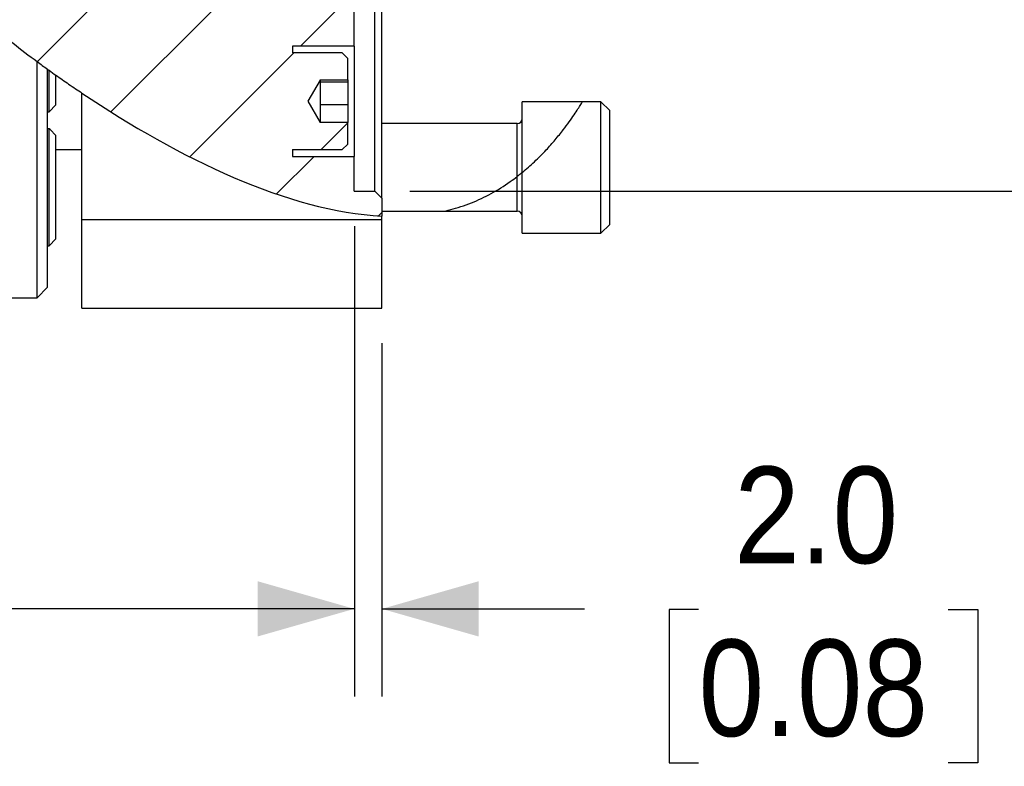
# Model space of a CAD drawing. Header units: millimetres. Extents: x 0 to 864, y 0 to 559.
# Tile 7 of 18: x 437 to 509, y 208 to 262. Entities that reach past the tile are written whole.
import ezdxf

# ---------------------------------------------------------------- set-up
doc = ezdxf.new("R2010")
doc.units = ezdxf.units.MM
doc.header["$LTSCALE"] = 2
doc.linetypes.add('SLD-Solid', pattern=[0])
doc.layers.add('SLD-0', color=7, linetype='SLD-Solid', lineweight=25)
doc.styles.add('SLDTEXTSTYLE0', font='GOTHIC.TTF', dxfattribs={"width": 0.913})
doc.dimstyles.new('SLDDIMSTYLE0', dxfattribs={"dimtxt": 7, "dimasz": 7, "dimexe": 0, "dimexo": 0.0625, "dimgap": 1.75, "dimtad": 0, "dimtih": 1, "dimtoh": 1, "dimdec": 3, "dimrnd": 1e-09, "dimzin": 12, "dimdsep": 46, "dimtxsty": 'SLDTEXTSTYLE0', "dimsah": 1, "dimcen": 0.09, "dimadec": 0, "dimazin": 3, "dimtol": 1, "dimtp": 0.051, "dimtm": 0.025, "dimtfac": 1, "dimtdec": 3, "dimtofl": 0, "dimtmove": 0, "dimatfit": 3, "dimfxl": 0, "dimfrac": 2, "dimtolj": 1, "dimarcsym": 0})
doc.dimstyles.new('SLDDIMSTYLE2', dxfattribs={"dimtxt": 7, "dimasz": 7, "dimexe": 0, "dimexo": 0.0625, "dimgap": 1.75, "dimtad": 0, "dimtih": 1, "dimtoh": 1, "dimdec": 1, "dimrnd": 1e-09, "dimzin": 4, "dimdsep": 46, "dimtxsty": 'SLDTEXTSTYLE0', "dimsah": 1, "dimcen": 0.09, "dimadec": 0, "dimazin": 1, "dimtfac": 1, "dimtdec": 1, "dimtmove": 0, "dimatfit": 0, "dimfxl": 0, "dimfrac": 2, "dimtolj": 1, "dimtzin": 12, "dimarcsym": 0})
doc.dimstyles.new('SLDDIMSTYLE3', dxfattribs={"dimtxt": 7, "dimasz": 7, "dimexe": 0, "dimexo": 0.0625, "dimgap": 1.75, "dimtad": 0, "dimtih": 1, "dimtoh": 1, "dimdec": 1, "dimrnd": 1e-09, "dimzin": 12, "dimdsep": 46, "dimtxsty": 'SLDTEXTSTYLE0', "dimsah": 1, "dimcen": 0.09, "dimadec": 0, "dimazin": 3, "dimtfac": 1, "dimtdec": 1, "dimtofl": 0, "dimtmove": 0, "dimatfit": 3, "dimfxl": 0, "dimfrac": 2, "dimtolj": 1, "dimtzin": 12, "dimarcsym": 0})

# ---------------------------------------------------------------- blocks, each defined once
blk = doc.blocks.new('_D')
at = {"layer": 'SLD-0'}
for p, q in [((465.6, 322.621), (493.568, 322.621)), ((497.568, 322.621), (573.918, 322.621)), ((567.568, 322.621), (567.568, 306.093)), ((541.463, 285.648), (539.331, 285.648)), ((539.331, 285.648), (539.331, 267.546)), ((593.672, 285.648), (595.805, 285.648)), ((595.805, 285.648), (595.805, 267.546)), ((539.331, 267.546), (541.463, 267.546)), ((595.805, 267.546), (593.672, 267.546)), ((567.568, 249.596), (567.568, 266.124)), ((465.6, 249.596), (573.918, 249.596))]:
    blk.add_line(p, q, dxfattribs=at)
for points in [[(567.568, 322.621), (565.568, 315.621), (569.568, 315.621)], [(567.568, 249.596), (569.568, 256.596), (565.568, 256.596)]]:
    blk.add_solid(points, dxfattribs=at)
at = {"layer": 'SLD-0', "char_height": 7, "attachment_point": 1, "style": 'SLDTEXTSTYLE0'}
for s, insert in [('0.051', (578.261, 305.983)), ('+', (572.603, 305.063)), ('%%c', (533.599, 300.864)), ('73.025', (544.156, 300.864)), ('0.025', (578.261, 296.931)), ('-', (573.881, 296.012)), ('0.002', (570.397, 285.538)), ('+', (564.738, 285.538)), ('2.875', (541.463, 280.527)), ('0.001', (570.397, 276.487)), ('-', (566.017, 276.487))]:
    blk.add_mtext(s, dxfattribs=dict(at, insert=insert))
blk = doc.blocks.new('_D_2')
at = {"layer": 'SLD-0'}
for p, q in [((461.568, 247.056), (461.568, 212.966)), ((463.568, 238.568), (463.568, 212.966)), ((461.568, 219.316), (447.568, 219.316)), ((463.568, 219.316), (478.245, 219.316)), ((486.516, 219.263), (484.383, 219.263)), ((484.383, 219.263), (484.383, 208.15)), ((504.619, 219.263), (506.752, 219.263)), ((506.752, 219.263), (506.752, 208.15)), ((484.383, 208.15), (486.516, 208.15)), ((506.752, 208.15), (504.619, 208.15))]:
    blk.add_line(p, q, dxfattribs=at)
for points in [[(461.568, 219.316), (454.568, 221.316), (454.568, 217.316)], [(463.568, 219.316), (470.568, 217.316), (470.568, 221.316)]]:
    blk.add_solid(points, dxfattribs=at)
at = {"layer": 'SLD-0', "char_height": 7, "attachment_point": 1, "style": 'SLDTEXTSTYLE0'}
for s, insert in [('2.0', (489.102, 229.626)), ('0.08', (486.516, 217.092))]:
    blk.add_mtext(s, dxfattribs=dict(at, insert=insert))
blk = doc.blocks.new('_D_3')
at = {"layer": 'SLD-0'}
for p, q in [((424.326, 277.218), (424.326, 212.966)), ((461.568, 247.056), (461.568, 212.966)), ((389.824, 219.263), (387.691, 219.263)), ((387.691, 219.263), (387.691, 208.15)), ((407.926, 219.263), (410.059, 219.263)), ((410.059, 219.263), (410.059, 208.15)), ((424.326, 219.316), (416.197, 219.316)), ((461.568, 219.316), (424.326, 219.316)), ((387.691, 208.15), (389.824, 208.15)), ((410.059, 208.15), (407.926, 208.15))]:
    blk.add_line(p, q, dxfattribs=at)
for points in [[(424.326, 219.316), (431.326, 217.316), (431.326, 221.316)], [(461.568, 219.316), (454.568, 221.316), (454.568, 217.316)]]:
    blk.add_solid(points, dxfattribs=at)
at = {"layer": 'SLD-0', "char_height": 7, "attachment_point": 1, "style": 'SLDTEXTSTYLE0'}
for s, insert in [('37.2', (389.824, 229.626)), ('1.47', (389.824, 217.092))]:
    blk.add_mtext(s, dxfattribs=dict(at, insert=insert))

msp = doc.modelspace()

# ---------------------------------------------------------------- hatches: boundary and pattern name
at = {"linetype": 'SLD-Solid', "lineweight": 18}
h = msp.add_hatch(dxfattribs=at)
h.set_pattern_fill('ANSI31', scale=2, style=0)
edge = h.paths.add_edge_path(flags=0)
edge.add_spline(control_points=[(473.7275, 250.9363), (474.3473, 251.4423), (474.9388, 252.0052), (475.4734, 252.5803), (475.9279, 253.0692), (476.3506, 253.5771), (476.7136, 254.0486), (477.0151, 254.4402), (477.2825, 254.8151), (477.4965, 255.1282), (477.7116, 255.4428), (477.879, 255.7032), (477.9824, 255.8661), (478.0725, 256.0081), (478.1168, 256.0804), (478.1117, 256.0721), (478.107, 256.0645), (478.0601, 255.9884), (477.9744, 255.8536), (477.8888, 255.7188), (477.7624, 255.5223), (477.6035, 255.286), (477.4341, 255.0341), (477.2239, 254.7316), (476.9851, 254.4085), (476.716, 254.0444), (476.4049, 253.6466), (476.0679, 253.2498), (475.5649, 252.6574), (474.9907, 252.0526), (474.3831, 251.5011), (474.1696, 251.3073), (473.9507, 251.1185), (473.7275, 250.9363)], knot_values=[0, 0, 0, 0, 0.0024032, 0.0024032, 0.0024032, 0.0044478, 0.0044478, 0.0044478, 0.006144, 0.006144, 0.006144, 0.0078554, 0.0078554, 0.0078554, 0.0093424, 0.0093424, 0.0093424, 0.0107118, 0.0107118, 0.0107118, 0.0120797, 0.0120797, 0.0120797, 0.0135372, 0.0135372, 0.0135372, 0.0151798, 0.0151798, 0.0151798, 0.0176456, 0.0176456, 0.0176456, 0.0185028, 0.0185028, 0.0185028, 0.0185028], weights=[1, 1, 1, 1, 1, 1, 1, 1, 1, 1, 1, 1, 1, 1, 1, 1, 1, 1, 1, 1, 1, 1, 1, 1, 1, 1, 1, 1, 1, 1, 1, 1, 1, 1], degree=3, periodic=0)
edge.add_spline(control_points=[(473.7275, 250.9363), (473.7275, 250.9363), (473.7269, 250.9358), (473.7257, 250.9348), (473.7223, 250.932), (473.714, 250.9252), (473.7023, 250.9157), (473.688, 250.9041), (473.6683, 250.8881), (473.6456, 250.8698), (473.6073, 250.839), (473.5593, 250.8007), (473.5085, 250.7606), (473.4654, 250.7267), (473.419, 250.6905), (473.3719, 250.6543)], knot_values=[0, 0, 0, 0, 0.0000365, 0.0000365, 0.0000365, 0.0001406, 0.0001406, 0.0001406, 0.0002676, 0.0002676, 0.0002676, 0.0004846, 0.0004846, 0.0004846, 0.0006671, 0.0006671, 0.0006671, 0.0006671], weights=[1, 1, 1, 1, 1, 1, 1, 1, 1, 1, 1, 1, 1, 1, 1, 1], degree=3, periodic=0)
edge.add_spline(control_points=[(473.3719, 250.6543), (472.6172, 250.0735), (471.8156, 249.5717), (471.0179, 249.1761), (470.317, 248.8285), (469.5926, 248.5527), (468.9349, 248.3582), (468.7857, 248.3141), (468.6399, 248.2739), (468.5062, 248.2392), (468.3713, 248.2041), (468.2439, 248.1735), (468.1616, 248.1543), (468.1246, 248.1457), (468.0971, 248.1395), (468.0852, 248.1368), (468.0733, 248.1341), (468.0777, 248.1351), (468.0969, 248.1395), (468.1192, 248.1445), (468.1611, 248.1541), (468.2124, 248.1662), (468.305, 248.1881), (468.4287, 248.2186), (468.5589, 248.253), (469.0093, 248.372), (469.5469, 248.5426), (470.0692, 248.7516), (471.0053, 249.1261), (471.9682, 249.6469), (472.8736, 250.2866), (473.0412, 250.4051), (473.2075, 250.5278), (473.3719, 250.6543)], knot_values=[0, 0, 0, 0, 0.0028806, 0.0028806, 0.0028806, 0.0054033, 0.0054033, 0.0054033, 0.0059702, 0.0059702, 0.0059702, 0.0065465, 0.0065465, 0.0065465, 0.0068031, 0.0068031, 0.0068031, 0.0070623, 0.0070623, 0.0070623, 0.0073615, 0.0073615, 0.0073615, 0.0079021, 0.0079021, 0.0079021, 0.0097866, 0.0097866, 0.0097866, 0.0131905, 0.0131905, 0.0131905, 0.0138107, 0.0138107, 0.0138107, 0.0138107], weights=[1, 1, 1, 1, 1, 1, 1, 1, 1, 1, 1, 1, 1, 1, 1, 1, 1, 1, 1, 1, 1, 1, 1, 1, 1, 1, 1, 1, 1, 1, 1, 1, 1, 1], degree=3, periodic=0)
edge.add_spline(control_points=[(473.3719, 250.6543), (473.3927, 250.6703), (473.4134, 250.6863), (473.4336, 250.702), (473.4857, 250.7426), (473.5362, 250.7823), (473.5805, 250.8177), (473.6148, 250.845), (473.6463, 250.8704), (473.6713, 250.8906), (473.6882, 250.9042), (473.7023, 250.9157), (473.7121, 250.9237), (473.722, 250.9317), (473.7275, 250.9363), (473.7275, 250.9363)], knot_values=[0, 0, 0, 0, 0.0000794, 0.0000794, 0.0000794, 0.0002865, 0.0002865, 0.0002865, 0.0004462, 0.0004462, 0.0004462, 0.0005534, 0.0005534, 0.0005534, 0.0006617, 0.0006617, 0.0006617, 0.0006617], weights=[1, 1, 1, 1, 1, 1, 1, 1, 1, 1, 1, 1, 1, 1, 1, 1], degree=3, periodic=0)
at = {"layer": 'SLD-0', "linetype": 'SLD-Solid', "lineweight": 18}
h = msp.add_hatch(dxfattribs=at)
h.set_pattern_fill('ANSI31', color=256, scale=2, style=0)
edge = h.paths.add_edge_path(flags=0)
edge.add_spline(control_points=[(463.5675, 323.4887), (458.5694, 324.4435), (437.1127, 321.5525), (407.9653, 289.1933), (434.9202, 258.7205), (456.7878, 248.1344), (463.5675, 247.787)], knot_values=[0.0294298, 0.0294298, 0.0294298, 0.0294298, 0.1043545, 0.316076, 0.5051915, 0.61172, 0.61172, 0.61172, 0.61172], weights=[1, 1, 1, 1, 1, 1, 1], degree=3, periodic=0)
edge.add_line((463.5675, 247.787), (463.5675, 249.0878))
edge.add_line((463.5675, 249.0878), (463.0595, 249.5958))
edge.add_line((463.0595, 249.5958), (461.5675, 249.5958))
edge.add_line((461.5675, 249.5958), (461.5675, 252.1083))
edge.add_line((461.5675, 252.1083), (457.0905, 252.1083))
edge.add_line((457.0905, 252.1083), (457.0905, 252.6083))
edge.add_line((457.0905, 252.6083), (460.6905, 252.6083))
edge.add_line((460.6905, 252.6083), (461.0905, 253.0083))
edge.add_line((461.0905, 253.0083), (461.0905, 254.5596))
edge.add_line((461.0905, 254.5596), (459.0905, 254.5596))
edge.add_line((459.0905, 254.5596), (459.0905, 254.5728))
edge.add_line((459.0905, 254.5728), (458.204, 256.1083))
edge.add_line((458.204, 256.1083), (459.0905, 257.6438))
edge.add_line((459.0905, 257.6438), (459.0905, 257.6569))
edge.add_line((459.0905, 257.6569), (461.0905, 257.6569))
edge.add_line((461.0905, 257.6569), (461.0905, 259.2083))
edge.add_line((461.0905, 259.2083), (460.6905, 259.6083))
edge.add_line((460.6905, 259.6083), (457.0905, 259.6083))
edge.add_line((457.0905, 259.6083), (457.0905, 260.1083))
edge.add_line((457.0905, 260.1083), (461.5675, 260.1083))
edge.add_line((461.5675, 260.1083), (461.5675, 263.2483))
edge.add_line((461.5675, 263.2483), (445.1236, 263.2483))
edge.add_line((445.1236, 263.2483), (445.1236, 266.1058))
edge.add_line((445.1236, 266.1058), (444.4811, 266.1058))
edge.add_line((444.4811, 266.1058), (444.4811, 273.4083))
edge.add_line((444.4811, 273.4083), (446.1189, 273.4083))
edge.add_line((446.1189, 273.4083), (446.3729, 273.6623))
edge.add_line((446.3729, 273.6623), (446.3729, 276.85))
edge.add_line((446.3729, 276.85), (446.1189, 277.104))
edge.add_line((446.1189, 277.104), (444.4811, 277.104))
edge.add_line((444.4811, 277.104), (444.4811, 277.1167))
edge.add_line((444.4811, 277.1167), (459.3777, 277.1167))
edge.add_line((459.3777, 277.1167), (459.3777, 275.7083))
edge.add_line((459.3777, 275.7083), (460.3777, 275.7083))
edge.add_line((460.3777, 275.7083), (460.3777, 278.0083))
edge.add_line((460.3777, 278.0083), (459.3777, 278.0083))
edge.add_line((459.3777, 278.0083), (459.3777, 278.3218))
edge.add_line((459.3777, 278.3218), (460.4778, 278.3218))
edge.add_line((460.4778, 278.3218), (460.4778, 277.1167))
edge.add_line((460.4778, 277.1167), (460.7747, 277.1167))
edge.add_line((460.7747, 277.1167), (461.1557, 277.4977))
edge.add_line((461.1557, 277.4977), (461.1557, 279.7583))
edge.add_line((461.1557, 279.7583), (424.3257, 279.7583))
edge.add_line((424.3257, 279.7583), (424.3257, 292.4583))
edge.add_line((424.3257, 292.4583), (461.1557, 292.4583))
edge.add_line((461.1557, 292.4583), (461.1557, 294.7189))
edge.add_line((461.1557, 294.7189), (460.7747, 295.0999))
edge.add_line((460.7747, 295.0999), (460.4778, 295.0999))
edge.add_line((460.4778, 295.0999), (460.4778, 293.8947))
edge.add_line((460.4778, 293.8947), (459.3777, 293.8947))
edge.add_line((459.3777, 293.8947), (459.3777, 295.0999))
edge.add_line((459.3777, 295.0999), (444.4811, 295.0999))
edge.add_line((444.4811, 295.0999), (444.4811, 295.1126))
edge.add_line((444.4811, 295.1126), (446.1189, 295.1126))
edge.add_line((446.1189, 295.1126), (446.3729, 295.3666))
edge.add_line((446.3729, 295.3666), (446.3729, 298.5543))
edge.add_line((446.3729, 298.5543), (446.1189, 298.8083))
edge.add_line((446.1189, 298.8083), (444.4811, 298.8083))
edge.add_line((444.4811, 298.8083), (444.4811, 306.1108))
edge.add_line((444.4811, 306.1108), (445.1236, 306.1108))
edge.add_line((445.1236, 306.1108), (445.1236, 308.9683))
edge.add_line((445.1236, 308.9683), (461.5675, 308.9683))
edge.add_line((461.5675, 308.9683), (461.5675, 312.1083))
edge.add_line((461.5675, 312.1083), (457.0905, 312.1083))
edge.add_line((457.0905, 312.1083), (457.0905, 312.6083))
edge.add_line((457.0905, 312.6083), (460.6905, 312.6083))
edge.add_line((460.6905, 312.6083), (461.0905, 313.0083))
edge.add_line((461.0905, 313.0083), (461.0905, 314.5596))
edge.add_line((461.0905, 314.5596), (459.0905, 314.5596))
edge.add_line((459.0905, 314.5596), (459.0905, 314.5728))
edge.add_line((459.0905, 314.5728), (458.204, 316.1083))
edge.add_line((458.204, 316.1083), (459.0905, 317.6438))
edge.add_line((459.0905, 317.6438), (459.0905, 317.6569))
edge.add_line((459.0905, 317.6569), (461.0905, 317.6569))
edge.add_line((461.0905, 317.6569), (461.0905, 319.2083))
edge.add_line((461.0905, 319.2083), (460.6905, 319.6083))
edge.add_line((460.6905, 319.6083), (457.0905, 319.6083))
edge.add_line((457.0905, 319.6083), (457.0905, 320.1083))
edge.add_line((457.0905, 320.1083), (461.5675, 320.1083))
edge.add_line((461.5675, 320.1083), (461.5675, 322.6208))
edge.add_line((461.5675, 322.6208), (463.0595, 322.6208))
edge.add_line((463.0595, 322.6208), (463.5675, 323.1288))
edge.add_line((463.5675, 323.1288), (463.5675, 323.4887))
h = msp.add_hatch(dxfattribs=at)
h.set_pattern_fill('ANSI31', color=256, scale=2, style=0)
edge = h.paths.add_edge_path(flags=0)
edge.add_spline(control_points=[(463.5675, 323.4887), (458.5694, 324.4435), (450.8883, 323.4086), (443.7065, 320.2457), (441.8287, 319.2595)], knot_values=[0.0294298, 0.0294298, 0.0294298, 0.0294298, 0.1043545, 0.1320435, 0.1320435, 0.1320435, 0.1320435], weights=[1, 1, 1, 1, 1], degree=3, periodic=0)
edge.add_spline(control_points=[(441.8287, 319.2595), (442.3337, 319.5247), (442.8742, 319.7963), (443.4213, 320.057), (444.6177, 320.6271), (445.8747, 321.1594), (447.1265, 321.62), (448.8609, 322.2582), (450.6507, 322.7806), (452.3424, 323.1484), (452.7668, 323.2406), (453.1973, 323.3254), (453.5646, 323.3918), (453.6657, 323.4101), (453.7629, 323.4271), (453.8392, 323.4403), (453.8797, 323.4473), (453.9146, 323.4532), (453.9366, 323.4569), (453.9526, 323.4597), (453.9617, 323.4612), (453.9618, 323.4612), (453.9618, 323.4612), (453.9528, 323.4597), (453.9368, 323.457), (453.9125, 323.4529), (453.8721, 323.446), (453.8256, 323.438), (453.7795, 323.43), (453.7264, 323.4207), (453.6706, 323.4108), (453.512, 323.3826), (453.3299, 323.349), (453.1452, 323.3133), (452.9538, 323.2763), (452.7562, 323.2364), (452.5565, 323.1942), (451.3812, 322.9462), (450.1413, 322.6203), (448.9216, 322.2343), (447.2798, 321.7147), (445.616, 321.0683), (444.0314, 320.3421), (443.2733, 319.9947), (442.5189, 319.622), (441.8287, 319.2595)], knot_values=[0, 0, 0, 0, 0.0018389, 0.0018389, 0.0018389, 0.0058833, 0.0058833, 0.0058833, 0.0115002, 0.0115002, 0.0115002, 0.0128977, 0.0128977, 0.0128977, 0.0132794, 0.0132794, 0.0132794, 0.0134812, 0.0134812, 0.0134812, 0.0136287, 0.0136287, 0.0136287, 0.0137759, 0.0137759, 0.0137759, 0.0140012, 0.0140012, 0.0140012, 0.014223, 0.014223, 0.014223, 0.0148565, 0.0148565, 0.0148565, 0.0155112, 0.0155112, 0.0155112, 0.0193954, 0.0193954, 0.0193954, 0.0246468, 0.0246468, 0.0246468, 0.027145, 0.027145, 0.027145, 0.027145], weights=[1, 1, 1, 1, 1, 1, 1, 1, 1, 1, 1, 1, 1, 1, 1, 1, 1, 1, 1, 1, 1, 1, 1, 1, 1, 1, 1, 1, 1, 1, 1, 1, 1, 1, 1, 1, 1, 1, 1, 1, 1, 1, 1, 1, 1, 1], degree=3, periodic=0)
edge.add_spline(control_points=[(441.8287, 319.2595), (442.0819, 319.3925), (442.2543, 319.4803), (442.3367, 319.5223)], knot_values=[0, 0, 0, 0, 0.0052188, 0.0052188, 0.0052188, 0.0052188], weights=[1, 1, 1, 1], degree=3, periodic=0)
edge.add_spline(control_points=[(442.3367, 319.5223), (442.0021, 319.3518), (441.1715, 318.9246), (440.1435, 318.3297), (439.8858, 318.1806), (439.6145, 318.0203), (439.3329, 317.8499)], knot_values=[0, 0, 0, 0, 0.0072144, 0.0072144, 0.0072144, 0.0089999, 0.0089999, 0.0089999, 0.0089999], weights=[1, 1, 1, 1, 1, 1, 1], degree=3, periodic=0)
edge.add_spline(control_points=[(439.3329, 317.8499), (438.983, 317.638), (438.6385, 317.4231), (438.3174, 317.2176), (438.0597, 317.0527), (437.8118, 316.8904), (437.6027, 316.7514), (437.4716, 316.6642), (437.3535, 316.5847), (437.2658, 316.5253), (437.208, 316.4861), (437.1627, 316.4552), (437.1357, 316.4369), (437.1074, 316.4176), (437.0994, 316.4121), (437.1132, 316.4215), (437.127, 316.4309), (437.1625, 316.4552), (437.2139, 316.4901), (437.2999, 316.5485), (437.4323, 316.6379), (437.5821, 316.7376), (437.7304, 316.8364), (437.8996, 316.9478), (438.0769, 317.0627), (438.4623, 317.3126), (438.8949, 317.5847), (439.3329, 317.8499)], knot_values=[0, 0, 0, 0, 0.0012479, 0.0012479, 0.0012479, 0.0022513, 0.0022513, 0.0022513, 0.0028783, 0.0028783, 0.0028783, 0.0032892, 0.0032892, 0.0032892, 0.0037235, 0.0037235, 0.0037235, 0.0041557, 0.0041557, 0.0041557, 0.0048868, 0.0048868, 0.0048868, 0.0056047, 0.0056047, 0.0056047, 0.0071777, 0.0071777, 0.0071777, 0.0071777], weights=[1, 1, 1, 1, 1, 1, 1, 1, 1, 1, 1, 1, 1, 1, 1, 1, 1, 1, 1, 1, 1, 1, 1, 1, 1, 1, 1, 1], degree=3, periodic=0)
edge.add_spline(control_points=[(439.3329, 317.8499), (439.0817, 317.6977), (438.8275, 317.5407), (438.5709, 317.3788)], knot_values=[0, 0, 0, 0, 0.0018179, 0.0018179, 0.0018179, 0.0018179], weights=[1, 1, 1, 1], degree=3, periodic=0)
edge.add_spline(control_points=[(438.5709, 317.3788), (433.7095, 314.3103), (429.2342, 310.3222), (425.6625, 305.42), (423.9505, 303.0702), (422.4289, 300.4651), (421.3015, 297.6539), (420.3676, 295.3254), (419.6924, 292.8009), (419.4609, 290.236), (419.2275, 287.6509), (419.4816, 284.958), (420.1434, 282.4452), (420.8842, 279.6324), (422.1236, 276.9526), (423.6022, 274.5246), (426.0276, 270.5418), (429.1393, 267.0782), (432.4177, 264.0545), (434.3959, 262.23), (436.4624, 260.5474), (438.5709, 258.9877)], knot_values=[0, 0, 0, 0, 0.0195446, 0.0195446, 0.0195446, 0.0288111, 0.0288111, 0.0288111, 0.0364978, 0.0364978, 0.0364978, 0.044283, 0.044283, 0.044283, 0.0529688, 0.0529688, 0.0529688, 0.0672588, 0.0672588, 0.0672588, 0.0758187, 0.0758187, 0.0758187, 0.0758187], weights=[1, 1, 1, 1, 1, 1, 1, 1, 1, 1, 1, 1, 1, 1, 1, 1, 1, 1, 1, 1, 1, 1], degree=3, periodic=0)
edge.add_spline(control_points=[(438.5709, 258.9877), (438.8271, 258.7982), (439.0812, 258.6125), (439.3329, 258.4307)], knot_values=[0, 0, 0, 0, 0.0017063, 0.0017063, 0.0017063, 0.0017063], weights=[1, 1, 1, 1], degree=3, periodic=0)
edge.add_spline(control_points=[(439.3329, 258.4307), (439.3682, 258.4052), (439.4035, 258.3798), (439.4387, 258.3544)], knot_values=[0, 0, 0, 0, 0.0001324, 0.0001324, 0.0001324, 0.0001324], weights=[1, 1, 1, 1], degree=3, periodic=0)
edge.add_spline(control_points=[(439.4387, 258.3544), (439.6106, 258.2306), (439.7781, 258.111), (439.9387, 257.9971)], knot_values=[0, 0, 0, 0, 0.0009105, 0.0009105, 0.0009105, 0.0009105], weights=[1, 1, 1, 1], degree=3, periodic=0)
edge.add_spline(control_points=[(439.9387, 257.9971), (439.1651, 258.5457), (438.402, 259.106), (437.6508, 259.6784)], knot_values=[0, 0, 0, 0, 0.0029754, 0.0029754, 0.0029754, 0.0029754], weights=[1, 1, 1, 1], degree=3, periodic=0)
edge.add_spline(control_points=[(437.6508, 259.6784), (437.58, 259.7323), (437.5093, 259.7864), (437.4387, 259.8405)], knot_values=[0, 0, 0, 0, 0.0002857, 0.0002857, 0.0002857, 0.0002857], weights=[1, 1, 1, 1], degree=3, periodic=0)
edge.add_spline(control_points=[(437.4387, 259.8405), (437.2623, 259.9759), (437.0908, 260.1087), (436.951, 260.2177), (436.8577, 260.2905), (436.7777, 260.3532), (436.7428, 260.3806), (436.7177, 260.4003), (436.7182, 260.3999), (436.7441, 260.3796), (436.7752, 260.3551), (436.8402, 260.3042), (436.9174, 260.2439), (437.0618, 260.1312), (437.2479, 259.9869), (437.4387, 259.8405)], knot_values=[0, 0, 0, 0, 0.0011802, 0.0011802, 0.0011802, 0.001971, 0.001971, 0.001971, 0.0025406, 0.0025406, 0.0025406, 0.0032237, 0.0032237, 0.0032237, 0.0044993, 0.0044993, 0.0044993, 0.0044993], weights=[1, 1, 1, 1, 1, 1, 1, 1, 1, 1, 1, 1, 1, 1, 1, 1], degree=3, periodic=0)
edge.add_spline(control_points=[(437.4387, 259.8405), (437.585, 259.7283), (437.7318, 259.6165), (437.879, 259.5051)], knot_values=[0, 0, 0, 0, 0.0005813, 0.0005813, 0.0005813, 0.0005813], weights=[1, 1, 1, 1], degree=3, periodic=0)
edge.add_spline(control_points=[(437.879, 259.5051), (438.556, 258.9932), (439.2429, 258.4905), (439.9387, 257.9971)], knot_values=[0, 0, 0, 0, 0.0027224, 0.0027224, 0.0027224, 0.0027224], weights=[1, 1, 1, 1], degree=3, periodic=0)
edge.add_spline(control_points=[(439.9387, 257.9971), (439.7781, 258.111), (439.6106, 258.2306), (439.4387, 258.3544)], knot_values=[0, 0, 0, 0, 0.0009105, 0.0009105, 0.0009105, 0.0009105], weights=[1, 1, 1, 1], degree=3, periodic=0)
edge.add_spline(control_points=[(439.4387, 258.3544), (439.4035, 258.3798), (439.3682, 258.4052), (439.3329, 258.4307)], knot_values=[0, 0, 0, 0, 0.0001324, 0.0001324, 0.0001324, 0.0001324], weights=[1, 1, 1, 1], degree=3, periodic=0)
edge.add_spline(control_points=[(439.3329, 258.4307), (440.3663, 257.6842), (441.3769, 256.9902), (442.3367, 256.3563)], knot_values=[0, 0, 0, 0, 0.0050408, 0.0050408, 0.0050408, 0.0050408], weights=[1, 1, 1, 1], degree=3, periodic=0)
edge.add_spline(control_points=[(442.3367, 256.3563), (442.1743, 256.4635), (442.0048, 256.5763), (441.8287, 256.6943)], knot_values=[0, 0, 0, 0, 0.0017801, 0.0017801, 0.0017801, 0.0017801], weights=[1, 1, 1, 1], degree=3, periodic=0)
edge.add_line((441.8287, 256.6943), (441.8287, 256.6943))
edge.add_spline(control_points=[(441.8287, 256.6943), (448.9083, 251.9489), (456.7878, 248.1344), (463.5675, 247.787)], knot_values=[0.5051915, 0.5051915, 0.5051915, 0.5051915, 0.61172, 0.61172, 0.61172, 0.61172], weights=[1, 1, 1, 1], degree=3, periodic=0)
edge.add_spline(control_points=[(463.5675, 247.787), (456.7878, 248.1344), (434.9202, 258.7205), (407.9653, 289.1933), (437.1127, 321.5525), (458.5694, 324.4435), (463.5675, 323.4887)], knot_values=[0.38828, 0.38828, 0.38828, 0.38828, 0.4948085, 0.683924, 0.8956455, 0.9705702, 0.9705702, 0.9705702, 0.9705702], weights=[1, 1, 1, 1, 1, 1, 1], degree=3, periodic=0)
edge = h.paths.add_edge_path(flags=0)
edge.add_spline(control_points=[(451.2173, 251.308), (452.5237, 250.6945), (453.8699, 250.1272), (455.1714, 249.6522), (455.8659, 249.3988), (456.5708, 249.1644), (457.1885, 248.9769), (457.375, 248.9203), (457.5559, 248.8672), (457.7023, 248.8252), (457.7775, 248.8036), (457.8444, 248.7847), (457.8895, 248.772), (457.9191, 248.7637), (457.9395, 248.7581), (457.9465, 248.7561), (457.9535, 248.7541), (457.9472, 248.7559), (457.9289, 248.761), (457.9072, 248.7671), (457.8686, 248.7779), (457.821, 248.7913), (457.7548, 248.8101), (457.6704, 248.8342), (457.5795, 248.8607), (457.2819, 248.9472), (456.9141, 249.0593), (456.5471, 249.1781), (456.1823, 249.2963), (455.805, 249.4247), (455.4252, 249.5605), (453.9456, 250.0896), (452.3969, 250.7441), (450.9099, 251.4535), (450.0277, 251.8743), (449.1438, 252.3253), (448.3253, 252.7645), (447.914, 252.9853), (447.5113, 253.2073), (447.1612, 253.4041), (446.9669, 253.5133), (446.7855, 253.6165), (446.643, 253.6982), (446.5483, 253.7525), (446.4695, 253.7979), (446.4201, 253.8264), (446.3797, 253.8498), (446.3587, 253.862), (446.3611, 253.8606), (446.3635, 253.8592), (446.3892, 253.8443), (446.4335, 253.8187), (446.4984, 253.7813), (446.6042, 253.7203), (446.7286, 253.6492), (446.852, 253.5787), (446.996, 253.497), (447.149, 253.4109), (447.5247, 253.1997), (447.9617, 252.9589), (448.407, 252.7208), (449.2973, 252.2446), (450.2595, 251.7577), (451.2173, 251.308)], knot_values=[0, 0, 0, 0, 0.0043299, 0.0043299, 0.0043299, 0.0066312, 0.0066312, 0.0066312, 0.00732, 0.00732, 0.00732, 0.007673, 0.007673, 0.007673, 0.0079037, 0.0079037, 0.0079037, 0.008135, 0.008135, 0.008135, 0.0084102, 0.0084102, 0.0084102, 0.0087932, 0.0087932, 0.0087932, 0.0100622, 0.0100622, 0.0100622, 0.0113163, 0.0113163, 0.0113163, 0.0162685, 0.0162685, 0.0162685, 0.0191891, 0.0191891, 0.0191891, 0.0206499, 0.0206499, 0.0206499, 0.0214574, 0.0214574, 0.0214574, 0.0219931, 0.0219931, 0.0219931, 0.0224315, 0.0224315, 0.0224315, 0.0228691, 0.0228691, 0.0228691, 0.0235145, 0.0235145, 0.0235145, 0.0241499, 0.0241499, 0.0241499, 0.0257252, 0.0257252, 0.0257252, 0.0288911, 0.0288911, 0.0288911, 0.0288911], weights=[1, 1, 1, 1, 1, 1, 1, 1, 1, 1, 1, 1, 1, 1, 1, 1, 1, 1, 1, 1, 1, 1, 1, 1, 1, 1, 1, 1, 1, 1, 1, 1, 1, 1, 1, 1, 1, 1, 1, 1, 1, 1, 1, 1, 1, 1, 1, 1, 1, 1, 1, 1, 1, 1, 1, 1, 1, 1, 1, 1, 1, 1, 1, 1], degree=3, periodic=0)
h = msp.add_hatch(dxfattribs=at)
h.set_pattern_fill('ANSI31', color=256, scale=2, style=0)
edge = h.paths.add_edge_path(flags=0)
edge.add_spline(control_points=[(448.3275, 252.7633), (448.5539, 252.6419), (448.8126, 252.5049), (449.0832, 252.3642)], knot_values=[0, 0, 0, 0, 0.001362, 0.001362, 0.001362, 0.001362], weights=[1, 1, 1, 1], degree=3, periodic=0)
edge.add_spline(control_points=[(449.0832, 252.3642), (450.5577, 251.598), (452.1176, 250.8638), (453.6627, 250.2349), (455.6178, 249.4392), (457.6755, 248.7738), (459.5012, 248.3644), (459.6753, 248.3254), (459.8464, 248.2887), (460.0086, 248.2555), (460.1717, 248.222), (460.3303, 248.1911), (460.4539, 248.1679), (460.5031, 248.1586), (460.5468, 248.1505), (460.5784, 248.1447), (460.6104, 248.1389), (460.6299, 248.1354), (460.6305, 248.1353), (460.631, 248.1352), (460.618, 248.1375), (460.5949, 248.1417), (460.5642, 248.1473), (460.5158, 248.1562), (460.4602, 248.1667), (460.3514, 248.1871), (460.2135, 248.2138), (460.0707, 248.2428), (459.5315, 248.3522), (458.9037, 248.4983), (458.2864, 248.6633), (456.4017, 249.167), (454.424, 249.8848), (452.511, 250.7212), (451.3527, 251.2277), (450.1936, 251.7872), (449.0832, 252.3642)], knot_values=[0, 0, 0, 0, 0.0050504, 0.0050504, 0.0050504, 0.0114676, 0.0114676, 0.0114676, 0.0120643, 0.0120643, 0.0120643, 0.0126674, 0.0126674, 0.0126674, 0.0129058, 0.0129058, 0.0129058, 0.0131489, 0.0131489, 0.0131489, 0.0133547, 0.0133547, 0.0133547, 0.013628, 0.013628, 0.013628, 0.0141638, 0.0141638, 0.0141638, 0.0162021, 0.0162021, 0.0162021, 0.0224842, 0.0224842, 0.0224842, 0.0262638, 0.0262638, 0.0262638, 0.0262638], weights=[1, 1, 1, 1, 1, 1, 1, 1, 1, 1, 1, 1, 1, 1, 1, 1, 1, 1, 1, 1, 1, 1, 1, 1, 1, 1, 1, 1, 1, 1, 1, 1, 1, 1, 1, 1, 1], degree=3, periodic=0)
edge.add_spline(control_points=[(449.0832, 252.3642), (448.8126, 252.5049), (448.5539, 252.6419), (448.3275, 252.7633)], knot_values=[0, 0, 0, 0, 0.001362, 0.001362, 0.001362, 0.001362], weights=[1, 1, 1, 1], degree=3, periodic=0)

# ---------------------------------------------------------------- linework, layer by layer
for p, q in [((463.0595, 249.5958), (463.0595, 322.6208)), ((463.5675, 249.0878), (463.5675, 323.1288)), ((461.5675, 260.1083), (461.5675, 263.2483)), ((461.5675, 260.1083), (457.0905, 260.1083)), ((457.0905, 260.1083), (457.0905, 259.6083)), ((461.5675, 260.1083), (461.5675, 252.1083)), ((460.6905, 259.6083), (457.0905, 259.6083)), ((461.0905, 259.2083), (460.6905, 259.6083)), ((461.0905, 257.6569), (461.0905, 259.2083)), ((438.5709, 241.8615), (438.5709, 258.9877)), ((439.3329, 242.6235), (439.3329, 258.4307)), ((439.4387, 255.3417), (439.4387, 258.3544)), ((439.9387, 255.8417), (439.9387, 257.9971)), ((459.0905, 257.6438), (458.204, 256.1083)), ((459.0905, 257.6569), (461.0905, 257.6569)), ((459.0905, 257.6438), (459.0905, 257.6569)), ((459.0905, 257.6438), (459.0905, 257.6307)), ((459.0905, 257.6307), (459.0905, 256.6964)), ((461.0905, 257.6569), (461.0905, 257.5153)), ((459.0905, 257.5153), (461.0905, 257.5153)), ((461.0905, 257.5153), (461.0905, 255.8775)), ((441.8287, 247.5345), (441.8287, 256.6943)), ((459.0905, 256.6964), (459.0905, 255.174)), ((439.4387, 255.3417), (439.9387, 255.8417)), ((458.204, 256.1083), (459.0905, 254.5728)), ((459.0905, 255.8775), (461.0905, 255.8775)), ((461.0905, 255.8775), (461.0905, 254.5596)), ((478.1049, 256.0728), (473.7275, 256.0728)), ((473.7275, 250.9306), (473.7275, 256.0728)), ((479.4425, 256.0728), (478.1049, 256.0728)), ((480.0775, 255.4378), (479.4425, 256.0728)), ((479.4425, 246.5478), (479.4425, 256.0728)), ((439.3329, 255.3417), (439.4387, 255.3417)), ((459.0905, 255.174), (459.0905, 254.5728)), ((480.0775, 247.1828), (480.0775, 255.4378)), ((439.3329, 254.1275), (439.4387, 254.1275)), ((439.4387, 254.1275), (439.4947, 254.0496)), ((439.4387, 245.636), (439.4387, 254.1275)), ((439.9387, 253.636), (439.5099, 254.0648)), ((459.0905, 254.5596), (459.0905, 254.5728)), ((461.0905, 254.5596), (459.0905, 254.5596)), ((461.0905, 253.0083), (461.0905, 254.5596)), ((473.3719, 254.4853), (463.5675, 254.4853)), ((473.3719, 250.6455), (473.3719, 254.4853)), ((439.9387, 249.886), (439.9387, 253.636)), ((460.6905, 252.6083), (461.0905, 253.0083)), ((439.9387, 252.6083), (441.8287, 252.6083)), ((457.0905, 252.6083), (460.6905, 252.6083)), ((457.0905, 252.6083), (457.0905, 252.1083)), ((457.0905, 252.1083), (461.5675, 252.1083)), ((461.5675, 249.5958), (461.5675, 252.1083)), ((473.3719, 248.1353), (473.3719, 250.6543)), ((473.7275, 246.5478), (473.7275, 250.9363)), ((439.9387, 246.136), (439.9387, 249.886)), ((461.5675, 249.5958), (463.0595, 249.5958)), ((463.0595, 249.5958), (463.5675, 249.0878)), ((463.5675, 249.0878), (463.5675, 247.787)), ((463.5675, 248.1353), (468.0896, 248.1353)), ((463.5675, 247.5345), (463.5675, 247.787)), ((468.0896, 248.1353), (473.3719, 248.1353)), ((441.8287, 247.5345), (463.5675, 247.5345)), ((441.8287, 241.1083), (441.8287, 247.5345)), ((463.5675, 241.1083), (463.5675, 247.5345)), ((479.4425, 246.5478), (480.0775, 247.1828)), ((473.7275, 246.5478), (479.4425, 246.5478)), ((439.3329, 245.636), (439.4387, 245.636)), ((439.4387, 245.636), (439.9387, 246.136)), ((438.5709, 241.8615), (439.3329, 242.6235)), ((397.5753, 241.8615), (438.5709, 241.8615)), ((441.8287, 241.1083), (463.5675, 241.1083))]:
    msp.add_line(p, q)
for centre, start, end in [((473.3719, 254.8409), 270, 0), ((473.3719, 247.7797), 0, 90)]:
    msp.add_arc(centre, 0.3556, start, end)
for points, knots in [([(438.5709, 317.3788), (437.3753, 316.6241), (436.2195, 315.8215), (433.9791, 314.1189), (432.8945, 313.219), (430.7954, 311.3147), (429.7807, 310.3104), (427.8272, 308.184), (426.8882, 307.062), (425.5473, 305.2724), (425.1125, 304.6589), (424.2788, 303.408), (423.8786, 302.7689), (422.7328, 300.8075), (422.0411, 299.4413), (421.1442, 297.2808), (420.8707, 296.5457), (420.3861, 295.0584), (420.1741, 294.304), (419.818, 292.7716), (419.6739, 291.9936), (419.5162, 290.8067), (419.4733, 290.4065), (419.4092, 289.6048), (419.388, 289.2049), (419.3375, 287.21), (419.4756, 285.6292), (419.8506, 283.6705), (419.9357, 283.2796), (420.1258, 282.4995), (420.2309, 282.11), (420.5707, 280.9589), (420.8307, 280.2093), (421.6978, 278.0074), (422.3913, 276.6013), (423.567, 274.566), (423.982, 273.8999), (424.8402, 272.6082), (425.2848, 271.9799), (426.6589, 270.1409), (427.6282, 268.9758), (429.6485, 266.7423), (430.6997, 265.6742), (432.3264, 264.1329), (432.8771, 263.6293), (433.9886, 262.6454), (434.55, 262.1646), (436.2491, 260.7528), (437.4019, 259.8524), (438.5709, 258.9877)], [0, 0, 0, 0, 0.0625, 0.0625, 0.125, 0.125, 0.1875, 0.1875, 0.25, 0.25, 0.28125, 0.28125, 0.3125, 0.3125, 0.375, 0.375, 0.40625, 0.40625, 0.4375, 0.4375, 0.46875, 0.46875, 0.484375, 0.484375, 0.5, 0.5, 0.5625, 0.5625, 0.578125, 0.578125, 0.59375, 0.59375, 0.625, 0.625, 0.6875, 0.6875, 0.71875, 0.71875, 0.75, 0.75, 0.8125, 0.8125, 0.875, 0.875, 0.90625, 0.90625, 0.9375, 0.9375, 1, 1, 1, 1]), ([(439.9387, 258.0031), (440.2485, 257.7823), (440.896, 257.3208), (441.509, 256.9123), (441.8287, 256.6991)], [0, 0, 0, 0, 0.4783309, 1, 1, 1, 1]), ([(473.7275, 250.9363), (474.0304, 251.1946), (474.6422, 251.7164), (475.4385, 252.5289), (476.1366, 253.3189), (476.69, 254.0098), (477.147, 254.6249), (477.5067, 255.1393), (477.7926, 255.5687), (478.0485, 255.9694), (478.0834, 256.0261), (478.1049, 256.0612)], [0, 0, 0, 0, 0.1285014, 0.2595028, 0.368543, 0.4802981, 0.5707791, 0.6637057, 0.7542986, 0.8483323, 1, 1, 1, 1]), ([(468.0896, 248.1378), (468.0891, 248.1377), (468.0876, 248.1373), (468.2422, 248.1726), (468.6384, 248.2701), (469.282, 248.4585), (470.2768, 248.8151), (471.4847, 249.3872), (472.5926, 250.0695), (473.2065, 250.5302), (473.3719, 250.6543)], [0, 0, 0, 0, 0.02355612, 0.06727991, 0.14608286, 0.28240758, 0.41930166, 0.664563, 0.9095818, 1, 1, 1, 1]), ([(473.7275, 250.9363), (473.7275, 250.9363), (473.6755, 250.8937), (473.5414, 250.7864), (473.4588, 250.7212), (473.3719, 250.6543)], [0, 0, 0, 0, 0.5, 0.5, 1, 1, 1, 1])]:
    msp.add_open_spline(points, degree=3, knots=knots)
for points in [[(438.5709, 258.9877), (438.8271, 258.7982), (439.0811, 258.6125), (439.3329, 258.4307)], [(439.3329, 258.4307), (439.3682, 258.4052), (439.4035, 258.3798), (439.4387, 258.3544)], [(439.4387, 258.3544), (439.6107, 258.2306), (439.778, 258.1111), (439.9387, 257.9971)], [(441.8287, 256.6943), (448.9083, 251.9489), (456.7878, 248.1344), (463.5675, 247.787)]]:
    msp.add_open_spline(points, degree=3)

# ---------------------------------------------------------------- dimensions: what is measured, and where the dimension line sits
at = {"layer": 'SLD-0'}
dim = msp.add_linear_dim(base=(567.5675, 322.6208), p1=(463.0595, 249.5958), p2=(463.0595, 322.6208), angle=90, text='%%c<>', dimstyle='SLDDIMSTYLE0', dxfattribs=at)
dim.commit()
dim.dimension.update_dxf_attribs({"geometry": '_D', "text_midpoint": (567.5675, 286.1083), "dimtype": 160})
for base, p1, p2, dimstyle, picture, middle in [((424.3257, 219.3161), (461.5675, 249.5958), (424.3257, 279.7583), 'SLDDIMSTYLE3', '_D_3', (398.875, 219.3161)), ((461.5675, 219.3161), (463.5675, 241.1083), (461.5675, 249.5958), 'SLDDIMSTYLE2', '_D_2', (495.5675, 219.3161))]:
    dim = msp.add_linear_dim(base=base, p1=p1, p2=p2, dimstyle=dimstyle, dxfattribs=at)
    dim.commit()
    dim.dimension.update_dxf_attribs({"geometry": picture, "text_midpoint": middle, "dimtype": 160})

doc.saveas('drawing.dxf')
